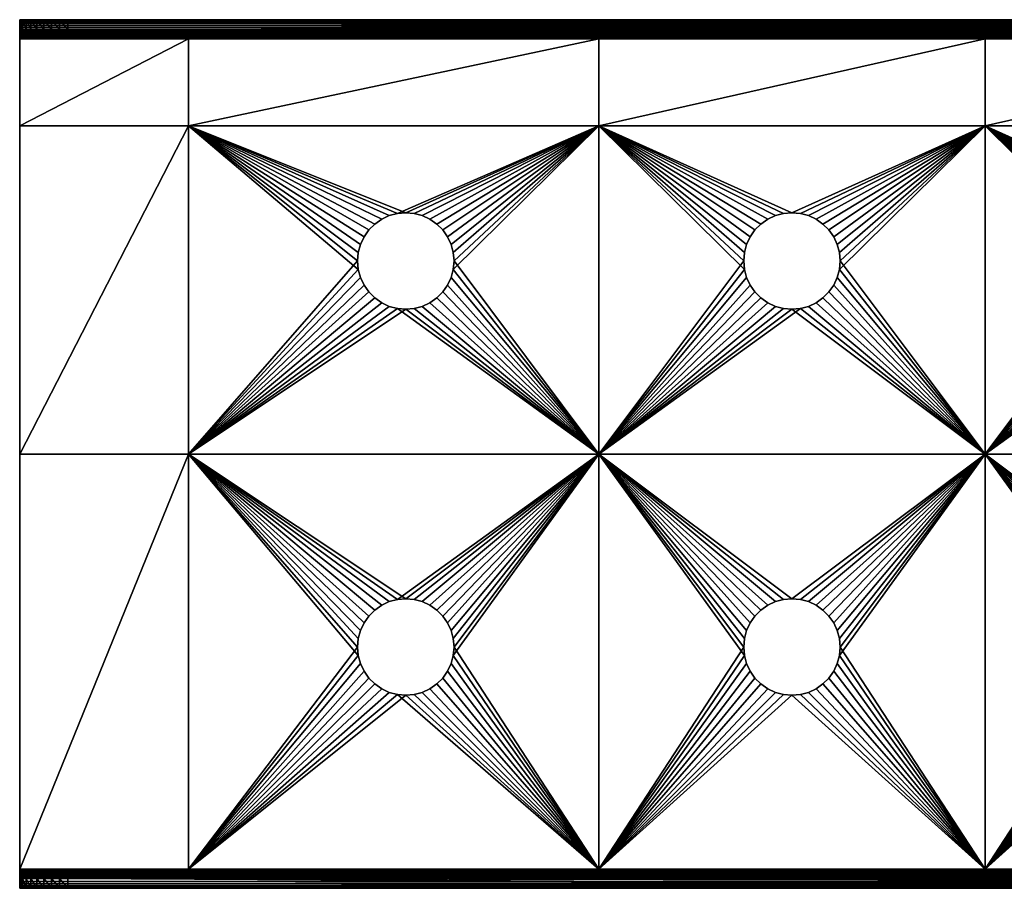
# Model space of a CAD drawing. Header units: inches. Extents: x 0 to 200, y -90 to 0.
# Tile 1 of 2: x 0 to 102, y -90 to 0. Entities that reach past the tile are written whole.
import ezdxf

# ---------------------------------------------------------------- set-up
doc = ezdxf.new("R2010")
doc.units = ezdxf.units.IN
doc.header["$MEASUREMENT"] = 0
doc.layers.get('0').update_dxf_attribs({"true_color": 0x5890e1})

msp = doc.modelspace()

# ---------------------------------------------------------------- meshes
at = {"color": 133, "true_color": 0x57e0c6}
mesh = msp.add_polyface(dxfattribs=at)
corners = [(5, 0, 60), (0, 0, 55), (0.08, 0, 55.87), (0, 0, 2), (0.3, 0, 56.71), (0.67, 0, 57.5), (1.17, 0, 58.21), (1.79, 0, 58.83), (2.5, 0, 59.33), (3.29, 0, 59.7), (4.13, 0, 59.92), (0.3, -1, 56.71), (0.08, -1, 55.87), (5, -1, 60), (0, -1, 55), (0, -1, 2), (4.13, -1, 59.92), (1.17, -1, 58.21), (0.67, -1, 57.5), (3.29, -1, 59.7), (2.5, -1, 59.33), (1.79, -1, 58.83), (0, -1.01, 1.84), (0, -0.02, 1.69), (0, -1.05, 1.69), (0, -0.1, 1.38), (0, -1.11, 1.55), (0, -0.22, 1.09), (0, -1.19, 1.41), (0, -0.38, 0.82), (0, -1.29, 1.29), (0, -0.59, 0.59), (0, -1.41, 1.19), (0, -0.82, 0.38)]
mesh.append_faces([[corners[k] for k in face] for face in [(0, 1, 2), (0, 3, 1), (2, 4, 0), (0, 4, 5), (0, 5, 6), (6, 7, 8), (8, 9, 6), (6, 9, 10), (6, 10, 0), (11, 12, 13), (13, 12, 14), (13, 14, 15), (16, 17, 13), (13, 17, 18), (13, 18, 11), (16, 19, 17), (17, 19, 20), (17, 20, 21), (1, 3, 14), (14, 3, 15), (15, 3, 22), (22, 3, 23), (22, 23, 24), (24, 23, 25), (24, 25, 26), (26, 25, 27), (26, 27, 28), (28, 27, 29), (28, 29, 30), (30, 29, 31), (30, 31, 32), (32, 31, 33), (1, 14, 12), (1, 12, 2), (2, 12, 11), (2, 11, 4), (4, 11, 18), (4, 18, 5), (5, 18, 17), (5, 17, 6), (6, 17, 21), (6, 21, 7), (7, 21, 20), (7, 20, 8), (8, 20, 19), (8, 19, 9), (9, 19, 16), (9, 16, 10), (10, 16, 13), (10, 13, 0)]], dxfattribs={"color": 133})
mesh = msp.add_polyface(dxfattribs=at)
corners = [(44.7, -23.29), (44.33, -22.5), (60, -11), (43.83, -21.79), (43.21, -21.17), (42.5, -20.67), (78.29, -20.3), (77.5, -20.67), (76.79, -21.17), (80, -20), (79.13, -20.08), (76.17, -21.79), (75.67, -22.5), (75.3, -23.29), (60, -2), (100, -2), (76.17, -21.79, 1), (76.79, -21.17, 1), (60, -11, 1), (77.5, -20.67, 1), (78.29, -20.3, 1), (75.08, -24.13, 1), (75.3, -23.29, 1), (75.67, -22.5, 1), (79.13, -20.08, 1), (80, -20, 1), (44.7, -23.29, 1), (44.33, -22.5, 1), (43.83, -21.79, 1), (44.92, -24.13, 1), (41.71, -20.3, 1), (42.5, -20.67, 1), (43.21, -21.17, 1), (100, -2, 1), (60, -2, 1), (5, 0, 60), (200, 0, 2), (0, 0, 2), (195, -1, 60), (5, -1, 60), (0, -1, 2), (200, -0.02, 1.69), (0, -0.02, 1.69), (200, -0.1, 1.38), (0, -0.1, 1.38), (200, -0.22, 1.09), (0, -0.22, 1.09), (200, -0.38, 0.82), (0, -0.38, 0.82), (200, -0.59, 0.59), (0, -0.59, 0.59), (200, -0.82, 0.38), (0, -0.82, 0.38), (200, -1.09, 0.22), (0, -1.09, 0.22), (200, -1.38, 0.1), (0, -1.38, 0.1), (200, -1.69, 0.02), (0, -1.69, 0.02), (0, -1.84, 1.01), (200, -1.84, 1.01), (0, -1.69, 1.05), (200, -1.69, 1.05), (0, -1.55, 1.11), (200, -1.55, 1.11), (0, -1.41, 1.19), (200, -1.41, 1.19), (0, -1.29, 1.29), (200, -1.29, 1.29), (0, -1.19, 1.41), (200, -1.19, 1.41), (0, -1.11, 1.55), (200, -1.11, 1.55), (0, -1.05, 1.69), (200, -1.05, 1.69), (0, -1.01, 1.84), (200, -1.01, 1.84)]
mesh.append_faces([[corners[k] for k in face] for face in [(0, 1, 2), (2, 1, 3), (2, 3, 4), (4, 5, 2), (6, 7, 2), (2, 7, 8), (2, 9, 10), (2, 10, 6), (8, 11, 2), (2, 11, 12), (2, 12, 13), (2, 14, 15), (16, 17, 18), (18, 17, 19), (18, 19, 20), (21, 22, 18), (18, 22, 23), (18, 23, 16), (20, 24, 18), (18, 24, 25), (26, 18, 27), (27, 18, 28), (26, 29, 18), (30, 31, 18), (18, 31, 32), (18, 32, 28), (18, 33, 34), (35, 36, 37), (38, 39, 40), (38, 35, 39), (37, 41, 42), (42, 43, 44), (44, 45, 46), (46, 47, 48), (48, 49, 50), (50, 51, 52), (52, 53, 54), (54, 55, 56), (56, 57, 58), (58, 15, 14), (34, 33, 59), (59, 60, 61), (61, 62, 63), (63, 64, 65), (65, 66, 67), (67, 68, 69), (69, 70, 71), (71, 72, 73), (73, 74, 75), (75, 76, 40)]], dxfattribs={"color": 133})
mesh = msp.add_polyface(dxfattribs=at)
corners = [(123.83, -21.79), (123.21, -21.17), (140, -11), (122.5, -20.67), (121.71, -20.3), (120.87, -20.08), (120, -20), (125, -25), (124.92, -24.13), (124.7, -23.29), (124.33, -22.5), (156.17, -21.79), (155.67, -22.5), (155.3, -23.29), (155.08, -24.13), (155, -25), (100, -11), (140, -2), (155, -25, 1), (155.08, -24.13, 1), (140, -11, 1), (155.3, -23.29, 1), (155.67, -22.5, 1), (121.71, -20.3, 1), (122.5, -20.67, 1), (123.21, -21.17, 1), (123.83, -21.79, 1), (124.33, -22.5, 1), (124.7, -23.29, 1), (124.92, -24.13, 1), (125, -25, 1), (120, -20, 1), (120.87, -20.08, 1), (140, -2, 1), (100, -11, 1), (195, 0, 60), (200, 0, 2), (5, 0, 60), (0, -1, 2), (200, -1, 2), (195, -1, 60), (0, 0, 2), (200, -0.02, 1.69), (0, -0.02, 1.69), (200, -0.1, 1.38), (0, -0.1, 1.38), (200, -0.22, 1.09), (0, -0.22, 1.09), (200, -0.38, 0.82), (0, -0.38, 0.82), (200, -0.59, 0.59), (0, -0.59, 0.59), (200, -0.82, 0.38), (0, -0.82, 0.38), (200, -1.09, 0.22), (0, -1.09, 0.22), (200, -1.38, 0.1), (0, -1.38, 0.1), (200, -1.69, 0.02), (100, -2), (200, -1.84, 1.01), (100, -2, 1), (0, -1.69, 1.05), (200, -1.69, 1.05), (0, -1.55, 1.11), (200, -1.55, 1.11), (0, -1.41, 1.19), (200, -1.41, 1.19), (0, -1.29, 1.29), (200, -1.29, 1.29), (0, -1.19, 1.41), (200, -1.19, 1.41), (0, -1.11, 1.55), (200, -1.11, 1.55), (0, -1.05, 1.69), (200, -1.05, 1.69), (0, -1.01, 1.84), (200, -1.01, 1.84)]
mesh.append_faces([[corners[k] for k in face] for face in [(0, 1, 2), (2, 1, 3), (2, 3, 4), (4, 5, 2), (2, 5, 6), (2, 7, 8), (8, 9, 2), (2, 9, 10), (2, 10, 0), (2, 11, 12), (12, 13, 2), (2, 13, 14), (2, 14, 15), (16, 17, 2), (18, 19, 20), (20, 19, 21), (20, 21, 22), (23, 24, 20), (20, 24, 25), (25, 26, 20), (20, 26, 27), (20, 27, 28), (28, 29, 20), (20, 29, 30), (20, 31, 32), (20, 32, 23), (20, 33, 34), (35, 36, 37), (38, 39, 40), (35, 37, 40), (41, 36, 42), (43, 42, 44), (45, 44, 46), (47, 46, 48), (49, 48, 50), (51, 50, 52), (53, 52, 54), (55, 54, 56), (57, 56, 58), (58, 17, 59), (33, 60, 61), (62, 60, 63), (64, 63, 65), (66, 65, 67), (68, 67, 69), (70, 69, 71), (72, 71, 73), (74, 73, 75), (76, 75, 77), (38, 77, 39)]], dxfattribs={"color": 133})
mesh = msp.add_polyface(dxfattribs=at)
corners = [(0, -2, 1), (0, -2), (0, -11, 1), (0, -11), (0, -45, 1), (0, -45), (17.5, -2), (17.5, -11), (17.5, -45), (35.08, -24.13), (35, -25), (35.08, -25.87), (35.3, -26.71), (36.79, -28.83), (37.5, -29.33), (37.5, -20.67), (36.79, -21.17), (36.17, -21.79), (35.67, -22.5), (35.3, -23.29), (35.67, -27.5), (36.17, -28.21), (35.08, -25.87, 1), (35, -25, 1), (17.5, -11, 1), (17.5, -45, 1), (37.5, -29.33, 1), (36.79, -28.83, 1), (36.17, -28.21, 1), (35.67, -27.5, 1), (35.3, -26.71, 1), (35.08, -24.13, 1), (35.3, -23.29, 1), (35.67, -22.5, 1), (36.17, -21.79, 1), (36.79, -21.17, 1), (17.5, -2, 1), (0, -1.41, 1.19), (0, -0.82, 0.38), (0, -1.55, 1.11), (0, -1.09, 0.22), (0, -1.69, 1.05), (0, -1.38, 0.1), (0, -1.84, 1.01), (0, -1.69, 0.02), (60, -2), (60, -2, 1)]
mesh.append_faces([[corners[k] for k in face] for face in [(0, 1, 2), (2, 1, 3), (2, 3, 4), (4, 3, 5), (3, 1, 6), (3, 7, 5), (5, 7, 8), (9, 10, 7), (7, 10, 8), (8, 10, 11), (8, 11, 12), (13, 14, 8), (7, 15, 16), (7, 16, 17), (17, 18, 7), (7, 18, 19), (7, 19, 9), (12, 20, 8), (8, 20, 21), (8, 21, 13), (3, 6, 7), (22, 23, 24), (25, 26, 27), (27, 28, 25), (25, 28, 29), (25, 29, 30), (23, 31, 24), (24, 31, 32), (24, 32, 33), (33, 34, 24), (24, 34, 35), (30, 22, 25), (25, 22, 24), (25, 24, 4), (4, 24, 2), (24, 36, 2), (2, 36, 0), (37, 38, 39), (39, 38, 40), (39, 40, 41), (41, 40, 42), (41, 42, 43), (43, 42, 44), (43, 44, 0), (0, 44, 1), (6, 1, 44), (44, 45, 6), (0, 36, 43), (43, 36, 46)]], dxfattribs={"color": 133})
mesh = msp.add_polyface(dxfattribs=at)
corners = [(118.29, -20.3), (117.5, -20.67), (100, -11), (116.79, -21.17), (140, -11), (120, -20), (119.13, -20.08), (116.17, -21.79), (115.67, -22.5), (115.3, -23.29), (115.08, -24.13), (115, -25), (100, -2), (140, -2), (116.17, -21.79, 1), (116.79, -21.17, 1), (100, -11, 1), (117.5, -20.67, 1), (118.29, -20.3, 1), (115.08, -24.13, 1), (115.3, -23.29, 1), (115.67, -22.5, 1), (115.08, -25.87, 1), (115, -25, 1), (119.13, -20.08, 1), (120, -20, 1), (140, -11, 1), (84.92, -24.13, 1), (85, -25, 1), (140, -2, 1), (100, -2, 1), (200, -1.69, 0.02), (0, -1.69, 0.02), (0, -1.84, 1.01), (200, -1.84, 1.01), (122.5, -20.67), (123.21, -21.17, 1), (122.5, -20.67, 1), (121.71, -20.3), (121.71, -20.3, 1), (120.87, -20.08), (120.87, -20.08, 1)]
mesh.append_faces([[corners[k] for k in face] for face in [(0, 1, 2), (2, 1, 3), (4, 5, 2), (2, 5, 6), (2, 6, 0), (3, 7, 2), (2, 7, 8), (2, 8, 9), (9, 10, 2), (2, 10, 11), (2, 12, 13), (14, 15, 16), (16, 15, 17), (16, 17, 18), (19, 20, 16), (16, 20, 21), (16, 21, 14), (16, 22, 23), (16, 23, 19), (18, 24, 16), (16, 24, 25), (16, 25, 26), (16, 27, 28), (16, 29, 30), (31, 12, 32), (33, 30, 34), (35, 36, 37), (35, 37, 38), (38, 37, 39), (38, 39, 40), (40, 39, 41), (40, 41, 5), (5, 41, 25), (5, 25, 6), (6, 25, 24), (6, 24, 0), (0, 24, 18), (0, 18, 1), (1, 18, 17), (1, 17, 3), (3, 17, 15), (3, 15, 7), (7, 15, 14), (7, 14, 8), (8, 14, 21), (8, 21, 9), (9, 21, 20), (9, 20, 10), (10, 20, 19), (10, 19, 11)]], dxfattribs={"color": 133})
mesh = msp.add_polyface(dxfattribs=at)
corners = [(40.87, -20.08), (40, -20), (60, -11), (17.5, -11), (39.13, -20.08), (38.29, -20.3), (37.5, -20.67), (42.5, -20.67), (41.71, -20.3), (17.5, -2), (60, -2), (17.5, -11, 1), (36.79, -21.17, 1), (37.5, -20.67, 1), (38.29, -20.3, 1), (39.13, -20.08, 1), (60, -11, 1), (40, -20, 1), (40.87, -20.08, 1), (41.71, -20.3, 1), (60, -2, 1), (17.5, -2, 1), (44.92, -24.13), (44.92, -24.13, 1), (44.7, -23.29), (44.7, -23.29, 1), (44.33, -22.5), (44.33, -22.5, 1), (43.83, -21.79), (43.83, -21.79, 1), (43.21, -21.17), (43.21, -21.17, 1), (42.5, -20.67, 1), (36.79, -21.17), (36.17, -21.79), (36.17, -21.79, 1), (35.67, -22.5), (35.67, -22.5, 1), (35.3, -23.29), (35.3, -23.29, 1), (35.08, -24.13), (35.08, -24.13, 1)]
mesh.append_faces([[corners[k] for k in face] for face in [(0, 1, 2), (2, 1, 3), (3, 1, 4), (3, 4, 5), (5, 6, 3), (2, 7, 8), (2, 8, 0), (3, 9, 10), (3, 10, 2), (11, 12, 13), (13, 14, 11), (11, 14, 15), (11, 15, 16), (15, 17, 16), (16, 17, 18), (16, 18, 19), (16, 20, 11), (11, 20, 21), (22, 23, 24), (24, 23, 25), (24, 25, 26), (26, 25, 27), (26, 27, 28), (28, 27, 29), (28, 29, 30), (30, 29, 31), (30, 31, 7), (7, 31, 32), (7, 32, 8), (8, 32, 19), (8, 19, 0), (0, 19, 18), (0, 18, 1), (1, 18, 17), (1, 17, 4), (4, 17, 15), (4, 15, 5), (5, 15, 14), (5, 14, 6), (6, 14, 13), (6, 13, 33), (33, 13, 12), (33, 12, 34), (34, 12, 35), (34, 35, 36), (36, 35, 37), (36, 37, 38), (38, 37, 39), (38, 39, 40), (40, 39, 41)]], dxfattribs={"color": 133})
mesh = msp.add_polyface(dxfattribs=at)
corners = [(83.83, -21.79), (83.21, -21.17), (100, -11), (82.5, -20.67), (81.71, -20.3), (80.87, -20.08), (80, -20), (60, -11), (84.92, -24.13), (84.7, -23.29), (84.33, -22.5), (84.92, -25.87), (85, -25), (100, -2), (81.71, -20.3, 1), (82.5, -20.67, 1), (100, -11, 1), (83.21, -21.17, 1), (83.83, -21.79, 1), (84.33, -22.5, 1), (84.7, -23.29, 1), (84.92, -24.13, 1), (60, -11, 1), (80, -20, 1), (80.87, -20.08, 1), (100, -2, 1), (79.13, -20.08), (79.13, -20.08, 1), (78.29, -20.3), (78.29, -20.3, 1), (77.5, -20.67), (77.5, -20.67, 1), (76.79, -21.17), (76.79, -21.17, 1), (76.17, -21.79), (76.17, -21.79, 1), (75.67, -22.5), (75.67, -22.5, 1), (75.3, -23.29), (75.3, -23.29, 1)]
mesh.append_faces([[corners[k] for k in face] for face in [(0, 1, 2), (2, 1, 3), (2, 3, 4), (4, 5, 2), (2, 5, 6), (2, 6, 7), (8, 9, 2), (2, 9, 10), (2, 10, 0), (2, 11, 12), (2, 12, 8), (7, 13, 2), (14, 15, 16), (16, 15, 17), (17, 18, 16), (16, 18, 19), (16, 19, 20), (20, 21, 16), (22, 23, 16), (16, 23, 24), (16, 24, 14), (16, 25, 22), (9, 20, 10), (10, 20, 19), (10, 19, 0), (0, 19, 18), (0, 18, 1), (1, 18, 17), (1, 17, 3), (3, 17, 15), (3, 15, 4), (4, 15, 14), (4, 14, 5), (5, 14, 24), (5, 24, 6), (6, 24, 23), (6, 23, 26), (26, 23, 27), (26, 27, 28), (28, 27, 29), (28, 29, 30), (30, 29, 31), (30, 31, 32), (32, 31, 33), (32, 33, 34), (34, 33, 35), (34, 35, 36), (36, 35, 37), (36, 37, 38), (38, 37, 39)]], dxfattribs={"color": 133})
mesh = msp.add_polyface(dxfattribs=at)
corners = [(60, -11), (60, -45), (44.92, -25.87), (45, -25), (44.92, -24.13), (44.7, -23.29), (43.83, -28.21), (44.33, -27.5), (44.7, -26.71), (42.5, -29.33), (43.21, -28.83), (75.3, -26.71), (75.67, -27.5), (76.17, -28.21), (75.3, -23.29), (75.08, -24.13), (75, -25), (75.08, -25.87), (76.79, -28.83), (77.5, -29.33), (78.29, -29.7), (79.13, -29.92), (60, -45, 1), (80, -30, 1), (79.13, -29.92, 1), (75.67, -27.5, 1), (76.17, -28.21, 1), (76.79, -28.83, 1), (75.3, -26.71, 1), (75.08, -25.87, 1), (60, -11, 1), (75, -25, 1), (75.08, -24.13, 1), (78.29, -29.7, 1), (77.5, -29.33, 1), (80.87, -29.92, 1), (44.7, -26.71, 1), (44.33, -27.5, 1), (43.83, -28.21, 1), (43.21, -28.83, 1), (42.5, -29.33, 1), (41.71, -29.7, 1), (44.92, -24.13, 1), (45, -25, 1), (44.92, -25.87, 1), (75.3, -23.29, 1)]
mesh.append_faces([[corners[k] for k in face] for face in [(0, 1, 2), (2, 3, 0), (0, 3, 4), (0, 4, 5), (6, 7, 1), (1, 7, 8), (1, 8, 2), (1, 9, 10), (1, 10, 6), (11, 12, 1), (1, 12, 13), (14, 15, 0), (0, 15, 16), (0, 16, 1), (1, 16, 17), (1, 17, 11), (13, 18, 1), (1, 18, 19), (1, 19, 20), (20, 21, 1), (22, 23, 24), (25, 22, 26), (26, 22, 27), (25, 28, 22), (22, 28, 29), (22, 29, 30), (30, 29, 31), (30, 31, 32), (24, 33, 22), (22, 33, 34), (22, 34, 27), (22, 35, 23), (36, 37, 22), (22, 37, 38), (22, 38, 39), (39, 40, 22), (22, 40, 41), (30, 42, 43), (30, 43, 22), (22, 43, 44), (22, 44, 36), (14, 45, 15), (15, 45, 32), (15, 32, 16), (16, 32, 31), (16, 31, 17), (17, 31, 29), (17, 29, 11), (11, 29, 28)]], dxfattribs={"color": 133})
mesh = msp.add_polyface(dxfattribs=at)
corners = [(100, -45), (84.92, -25.87), (100, -11), (115.3, -26.71), (115.67, -27.5), (116.17, -28.21), (116.79, -28.83), (117.5, -29.33), (118.29, -29.7), (115, -25), (115.08, -25.87), (119.13, -29.92), (115.67, -27.5, 1), (100, -45, 1), (116.17, -28.21, 1), (116.79, -28.83, 1), (120, -30, 1), (119.13, -29.92, 1), (118.29, -29.7, 1), (117.5, -29.33, 1), (115.3, -26.71, 1), (115.08, -25.87, 1), (100, -11, 1), (120.87, -29.92, 1), (85, -25, 1), (84.92, -25.87, 1), (120, -30), (120.87, -29.92), (121.71, -29.7), (121.71, -29.7, 1), (122.5, -29.33), (122.5, -29.33, 1), (123.21, -28.83), (123.21, -28.83, 1), (115.08, -24.13, 1), (115, -25, 1)]
mesh.append_faces([[corners[k] for k in face] for face in [(0, 1, 2), (3, 4, 0), (0, 4, 5), (5, 6, 0), (0, 6, 7), (0, 7, 8), (2, 9, 0), (0, 9, 10), (0, 10, 3), (8, 11, 0), (12, 13, 14), (14, 13, 15), (13, 16, 17), (17, 18, 13), (13, 18, 19), (13, 19, 15), (12, 20, 13), (13, 20, 21), (13, 21, 22), (13, 23, 16), (22, 24, 13), (13, 24, 25), (26, 16, 27), (27, 16, 23), (27, 23, 28), (28, 23, 29), (28, 29, 30), (30, 29, 31), (30, 31, 32), (32, 31, 33), (9, 34, 35), (9, 35, 10), (10, 35, 21), (10, 21, 3), (3, 21, 20), (3, 20, 4), (4, 20, 12), (4, 12, 5), (5, 12, 14), (5, 14, 6), (6, 14, 15), (6, 15, 7), (7, 15, 19), (7, 19, 8), (8, 19, 18), (8, 18, 11), (11, 18, 17), (11, 17, 26), (26, 17, 16)]], dxfattribs={"color": 133})
mesh = msp.add_polyface(dxfattribs=at)
corners = [(100, -45), (80.87, -29.92), (81.71, -29.7), (82.5, -29.33), (83.21, -28.83), (83.83, -28.21), (84.33, -27.5), (84.7, -26.71), (84.92, -25.87), (100, -45, 1), (84.92, -25.87, 1), (84.7, -26.71, 1), (84.33, -27.5, 1), (83.83, -28.21, 1), (83.21, -28.83, 1), (82.5, -29.33, 1), (81.71, -29.7, 1), (80.87, -29.92, 1), (80, -30), (80, -30, 1), (85, -25), (85, -25, 1), (84.92, -24.13), (84.92, -24.13, 1), (84.7, -23.29), (84.7, -23.29, 1), (75.3, -26.71), (75.3, -26.71, 1), (75.67, -27.5), (75.67, -27.5, 1), (76.17, -28.21), (76.17, -28.21, 1), (76.79, -28.83), (76.79, -28.83, 1), (77.5, -29.33), (77.5, -29.33, 1), (78.29, -29.7), (78.29, -29.7, 1), (79.13, -29.92), (79.13, -29.92, 1)]
mesh.append_faces([[corners[k] for k in face] for face in [(0, 1, 2), (2, 3, 0), (0, 3, 4), (0, 4, 5), (5, 6, 0), (0, 6, 7), (0, 7, 8), (9, 10, 11), (11, 12, 9), (9, 12, 13), (9, 13, 14), (14, 15, 9), (9, 15, 16), (9, 16, 17), (18, 19, 1), (1, 19, 17), (1, 17, 2), (2, 17, 16), (2, 16, 3), (3, 16, 15), (3, 15, 4), (4, 15, 14), (4, 14, 5), (5, 14, 13), (5, 13, 6), (6, 13, 12), (6, 12, 7), (7, 12, 11), (7, 11, 8), (8, 11, 10), (8, 10, 20), (20, 10, 21), (20, 21, 22), (22, 21, 23), (22, 23, 24), (24, 23, 25), (26, 27, 28), (28, 27, 29), (28, 29, 30), (30, 29, 31), (30, 31, 32), (32, 31, 33), (32, 33, 34), (34, 33, 35), (34, 35, 36), (36, 35, 37), (36, 37, 38), (38, 37, 39), (38, 39, 18), (18, 39, 19)]], dxfattribs={"color": 133})
mesh = msp.add_polyface(dxfattribs=at)
corners = [(60, -45), (40.87, -29.92), (41.71, -29.7), (37.5, -29.33), (38.29, -29.7), (17.5, -45), (39.13, -29.92), (42.5, -29.33), (40.87, -29.92, 1), (40, -30, 1), (60, -45, 1), (38.29, -29.7, 1), (37.5, -29.33, 1), (17.5, -45, 1), (39.13, -29.92, 1), (41.71, -29.7, 1), (40, -30), (42.5, -29.33, 1), (43.21, -28.83), (43.21, -28.83, 1), (43.83, -28.21), (43.83, -28.21, 1), (44.33, -27.5), (44.33, -27.5, 1), (44.7, -26.71), (44.7, -26.71, 1), (44.92, -25.87), (44.92, -25.87, 1), (45, -25), (45, -25, 1), (44.92, -24.13), (44.92, -24.13, 1), (35.08, -24.13), (35.08, -24.13, 1), (35, -25), (35, -25, 1), (35.08, -25.87), (35.08, -25.87, 1), (35.3, -26.71), (35.3, -26.71, 1), (35.67, -27.5), (35.67, -27.5, 1), (36.17, -28.21), (36.17, -28.21, 1), (36.79, -28.83), (36.79, -28.83, 1)]
mesh.append_faces([[corners[k] for k in face] for face in [(0, 1, 2), (3, 4, 5), (5, 4, 6), (2, 7, 0), (8, 9, 10), (11, 12, 13), (13, 9, 14), (13, 14, 11), (10, 15, 8), (16, 9, 1), (1, 9, 8), (1, 8, 2), (2, 8, 15), (2, 15, 7), (7, 15, 17), (7, 17, 18), (18, 17, 19), (18, 19, 20), (20, 19, 21), (20, 21, 22), (22, 21, 23), (22, 23, 24), (24, 23, 25), (24, 25, 26), (26, 25, 27), (26, 27, 28), (28, 27, 29), (28, 29, 30), (30, 29, 31), (32, 33, 34), (34, 33, 35), (34, 35, 36), (36, 35, 37), (36, 37, 38), (38, 37, 39), (38, 39, 40), (40, 39, 41), (40, 41, 42), (42, 41, 43), (42, 43, 44), (44, 43, 45), (44, 45, 3), (3, 45, 12), (3, 12, 4), (4, 12, 11), (4, 11, 6), (6, 11, 14), (6, 14, 16), (16, 14, 9)]], dxfattribs={"color": 133})
mesh = msp.add_polyface(dxfattribs=at)
corners = [(60, -45), (40, -60), (17.5, -45), (42.5, -60.67), (43.21, -61.17), (41.71, -60.3), (40.87, -60.08), (39.13, -29.92), (40, -30), (40.87, -29.92), (17.5, -45, 1), (39.13, -60.08, 1), (60, -45, 1), (40, -60, 1), (40.87, -60.08, 1), (41.71, -60.3, 1), (42.5, -60.67, 1), (40, -30, 1), (42.5, -69.33), (41.71, -69.7, 1), (42.5, -69.33, 1), (43.21, -68.83), (43.21, -68.83, 1), (43.83, -68.21), (43.83, -68.21, 1), (44.33, -67.5), (44.33, -67.5, 1), (44.7, -66.71), (44.7, -66.71, 1), (44.92, -65.87), (44.92, -65.87, 1), (45, -65), (45, -65, 1), (44.92, -64.13), (44.92, -64.13, 1), (44.7, -63.29), (44.7, -63.29, 1), (44.33, -62.5), (44.33, -62.5, 1), (43.83, -61.79), (43.83, -61.79, 1), (43.21, -61.17, 1), (39.13, -60.08), (38.29, -60.3), (38.29, -60.3, 1), (37.5, -60.67)]
mesh.append_faces([[corners[k] for k in face] for face in [(0, 1, 2), (3, 0, 4), (3, 5, 0), (0, 5, 6), (0, 6, 1), (2, 7, 0), (0, 7, 8), (0, 8, 9), (10, 11, 12), (12, 11, 13), (12, 13, 14), (14, 15, 12), (12, 15, 16), (12, 17, 10), (18, 19, 20), (18, 20, 21), (21, 20, 22), (21, 22, 23), (23, 22, 24), (23, 24, 25), (25, 24, 26), (25, 26, 27), (27, 26, 28), (27, 28, 29), (29, 28, 30), (29, 30, 31), (31, 30, 32), (31, 32, 33), (33, 32, 34), (33, 34, 35), (35, 34, 36), (35, 36, 37), (37, 36, 38), (37, 38, 39), (39, 38, 40), (39, 40, 4), (4, 40, 41), (4, 41, 3), (3, 41, 16), (3, 16, 5), (5, 16, 15), (5, 15, 6), (6, 15, 14), (6, 14, 1), (1, 14, 13), (1, 13, 42), (42, 13, 11), (42, 11, 43), (43, 11, 44), (43, 44, 45)]], dxfattribs={"color": 133})
mesh = msp.add_polyface(dxfattribs=at)
corners = [(43.21, -61.17), (60, -45), (43.83, -61.79), (44.92, -65.87), (45, -65), (44.92, -64.13), (44.7, -63.29), (44.33, -62.5), (80, -60), (79.13, -60.08), (78.29, -60.3), (77.5, -60.67), (76.79, -61.17), (76.17, -61.79), (75.67, -62.5), (75.3, -63.29), (75.08, -64.13), (75, -65), (60, -88), (79.13, -29.92), (80, -30), (77.5, -60.67, 1), (78.29, -60.3, 1), (60, -45, 1), (79.13, -60.08, 1), (80, -60, 1), (75.08, -64.13, 1), (75.3, -63.29, 1), (75.67, -62.5, 1), (75.08, -65.87, 1), (75, -65, 1), (76.17, -61.79, 1), (76.79, -61.17, 1), (42.5, -60.67, 1), (43.21, -61.17, 1), (43.83, -61.79, 1), (44.33, -62.5, 1), (44.7, -63.29, 1), (44.92, -64.13, 1), (45, -65, 1), (60, -88, 1), (75.08, -65.87), (75.3, -66.71)]
mesh.append_faces([[corners[k] for k in face] for face in [(0, 1, 2), (1, 3, 4), (1, 4, 5), (5, 6, 1), (1, 6, 7), (1, 7, 2), (1, 8, 9), (9, 10, 1), (1, 10, 11), (1, 11, 12), (12, 13, 1), (1, 13, 14), (1, 14, 15), (15, 16, 1), (1, 16, 17), (1, 17, 18), (1, 19, 20), (21, 22, 23), (23, 22, 24), (23, 24, 25), (26, 27, 23), (23, 27, 28), (23, 29, 30), (23, 30, 26), (28, 31, 23), (23, 31, 32), (23, 32, 21), (23, 33, 34), (34, 35, 23), (23, 35, 36), (23, 36, 37), (37, 38, 23), (23, 38, 39), (23, 39, 40), (11, 22, 21), (11, 21, 12), (12, 21, 32), (12, 32, 13), (13, 32, 31), (13, 31, 14), (14, 31, 28), (14, 28, 15), (15, 28, 27), (15, 27, 16), (16, 27, 26), (16, 26, 17), (17, 26, 30), (17, 30, 41), (41, 30, 29), (41, 29, 42)]], dxfattribs={"color": 133})
mesh = msp.add_polyface(dxfattribs=at)
corners = [(83.21, -61.17), (82.5, -60.67), (100, -45), (80, -60), (60, -45), (81.71, -60.3), (80.87, -60.08), (84.92, -65.87), (85, -65), (84.92, -64.13), (84.7, -63.29), (84.33, -62.5), (83.83, -61.79), (80, -30), (80.87, -29.92), (80, -60, 1), (80.87, -60.08, 1), (100, -45, 1), (81.71, -60.3, 1), (82.5, -60.67, 1), (83.21, -61.17, 1), (83.83, -61.79, 1), (84.33, -62.5, 1), (84.7, -63.29, 1), (84.92, -64.13, 1), (85, -65, 1), (60, -45, 1), (80.87, -29.92, 1), (84.7, -66.71, 1), (84.92, -65.87, 1), (79.13, -60.08), (79.13, -60.08, 1), (78.29, -60.3), (78.29, -60.3, 1), (77.5, -60.67)]
mesh.append_faces([[corners[k] for k in face] for face in [(0, 1, 2), (2, 3, 4), (1, 5, 2), (2, 5, 6), (2, 6, 3), (7, 8, 2), (2, 8, 9), (2, 9, 10), (10, 11, 2), (2, 11, 12), (2, 12, 0), (4, 13, 2), (2, 13, 14), (15, 16, 17), (16, 18, 17), (17, 18, 19), (17, 19, 20), (20, 21, 17), (17, 21, 22), (17, 22, 23), (23, 24, 17), (17, 24, 25), (15, 17, 26), (26, 17, 27), (7, 28, 29), (7, 29, 8), (8, 29, 25), (8, 25, 9), (9, 25, 24), (9, 24, 10), (10, 24, 23), (10, 23, 11), (11, 23, 22), (11, 22, 12), (12, 22, 21), (12, 21, 0), (0, 21, 20), (0, 20, 1), (1, 20, 19), (1, 19, 5), (5, 19, 18), (5, 18, 6), (6, 18, 16), (6, 16, 3), (3, 16, 15), (3, 15, 30), (30, 15, 31), (30, 31, 32), (32, 31, 33), (32, 33, 34)]], dxfattribs={"color": 133})
mesh = msp.add_polyface(dxfattribs=at)
corners = [(140, -45), (120, -60), (100, -45), (119.13, -60.08), (118.29, -60.3), (117.5, -60.67), (116.79, -61.17), (116.17, -61.79), (115.67, -62.5), (115.3, -63.29), (115.08, -64.13), (115, -65), (119.13, -29.92), (120, -30), (117.5, -60.67, 1), (118.29, -60.3, 1), (100, -45, 1), (119.13, -60.08, 1), (120, -60, 1), (115.08, -64.13, 1), (115.3, -63.29, 1), (115.67, -62.5, 1), (115.08, -65.87, 1), (115, -65, 1), (116.17, -61.79, 1), (116.79, -61.17, 1), (140, -45, 1), (120.87, -29.92, 1), (122.5, -60.67), (123.21, -61.17, 1), (122.5, -60.67, 1), (121.71, -60.3), (121.71, -60.3, 1), (120.87, -60.08), (120.87, -60.08, 1), (115.08, -65.87)]
mesh.append_faces([[corners[k] for k in face] for face in [(0, 1, 2), (2, 1, 3), (3, 4, 2), (2, 4, 5), (2, 5, 6), (6, 7, 2), (2, 7, 8), (2, 8, 9), (9, 10, 2), (2, 10, 11), (2, 12, 13), (2, 13, 0), (14, 15, 16), (16, 15, 17), (16, 17, 18), (19, 20, 16), (16, 20, 21), (16, 22, 23), (16, 23, 19), (21, 24, 16), (16, 24, 25), (16, 25, 14), (18, 26, 16), (16, 26, 27), (28, 29, 30), (28, 30, 31), (31, 30, 32), (31, 32, 33), (33, 32, 34), (33, 34, 1), (1, 34, 18), (1, 18, 3), (3, 18, 17), (3, 17, 4), (4, 17, 15), (4, 15, 5), (5, 15, 14), (5, 14, 6), (6, 14, 25), (6, 25, 7), (7, 25, 24), (7, 24, 8), (8, 24, 21), (8, 21, 9), (9, 21, 20), (9, 20, 10), (10, 20, 19), (10, 19, 11), (11, 19, 23), (11, 23, 35)]], dxfattribs={"color": 133})
mesh = msp.add_polyface(dxfattribs=at)
corners = [(0, -88, 1), (0, -45), (0, -88), (0, -88.17, 1.02), (0, -88.35, 0.03), (0, -88.34, 1.06), (0, -88.68, 0.12), (0, -88.5, 1.13), (0, -89, 0.27), (0, -88.64, 1.23), (0, -89.29, 0.47), (0, -88.77, 1.36), (0, -89.53, 0.71), (0, -88.87, 1.5), (0, -89.73, 1), (0, -88.94, 1.66), (0, -89.88, 1.32), (0, -88.98, 1.83), (0, -89.97, 1.65), (0, -89, 2), (0, -90, 2), (0, -89, 15), (0, -90, 15), (5, -90, 20), (0.08, -90, 15.87), (1.17, -90, 18.21), (0.67, -90, 17.5), (0.3, -90, 16.71), (3.29, -90, 19.7), (2.5, -90, 19.33), (1.79, -90, 18.83), (5, -89, 20), (0.08, -89, 15.87), (0.3, -89, 16.71), (0.67, -89, 17.5), (1.17, -89, 18.21), (1.79, -89, 18.83), (2.5, -89, 19.33), (3.29, -89, 19.7), (4.13, -89, 19.92)]
mesh.append_faces([[corners[k] for k in face] for face in [(0, 1, 2), (0, 2, 3), (3, 2, 4), (3, 4, 5), (5, 4, 6), (5, 6, 7), (7, 6, 8), (7, 8, 9), (9, 8, 10), (9, 10, 11), (11, 10, 12), (11, 12, 13), (13, 12, 14), (13, 14, 15), (15, 14, 16), (15, 16, 17), (17, 16, 18), (17, 18, 19), (19, 18, 20), (21, 19, 22), (22, 19, 20), (20, 23, 22), (22, 23, 24), (25, 26, 23), (23, 26, 27), (23, 27, 24), (25, 28, 29), (25, 29, 30), (31, 19, 21), (31, 21, 32), (32, 33, 31), (31, 33, 34), (31, 34, 35), (35, 36, 37), (37, 38, 35), (35, 38, 39), (28, 37, 29), (29, 37, 36), (29, 36, 30), (30, 36, 35), (30, 35, 25), (25, 35, 34), (25, 34, 26), (26, 34, 33), (26, 33, 27), (27, 33, 32), (27, 32, 24), (24, 32, 21), (24, 21, 22)]], dxfattribs={"color": 133})
mesh = msp.add_polyface(dxfattribs=at)
corners = [(17.5, -45), (17.5, -88), (0, -88), (35, -65), (35.08, -65.87), (35.3, -66.71), (35.67, -67.5), (36.17, -68.21), (36.79, -68.83), (37.5, -69.33), (38.29, -69.7), (39.13, -69.92), (60, -88), (40, -70), (40.87, -69.92), (41.71, -69.7), (42.5, -69.33), (43.21, -68.83), (60, -88, 1), (40, -70, 1), (17.5, -88, 1), (39.13, -69.92, 1), (38.29, -69.7, 1), (37.5, -69.33, 1), (36.79, -68.83, 1), (36.17, -68.21, 1), (35.67, -67.5, 1), (35.3, -66.71, 1), (42.5, -69.33, 1), (41.71, -69.7, 1), (40.87, -69.92, 1), (35.08, -65.87, 1), (17.5, -45, 1), (0, -88, 1), (0, -88.35, 0.03), (0, -88.17, 1.02), (1.17, -90, 18.21), (5, -90, 20), (4.13, -90, 19.92), (3.29, -90, 19.7), (1.17, -89, 18.21), (4.13, -89, 19.92), (5, -89, 20), (3.29, -89, 19.7), (2.5, -89, 19.33)]
mesh.append_faces([[corners[k] for k in face] for face in [(0, 1, 2), (3, 4, 1), (1, 4, 5), (1, 5, 6), (6, 7, 1), (1, 7, 8), (1, 8, 9), (9, 10, 1), (1, 10, 11), (1, 11, 12), (12, 11, 13), (13, 14, 12), (12, 14, 15), (12, 15, 16), (16, 17, 12), (18, 19, 20), (20, 19, 21), (21, 22, 20), (20, 22, 23), (20, 23, 24), (24, 25, 20), (20, 25, 26), (20, 26, 27), (28, 29, 18), (18, 29, 30), (18, 30, 19), (27, 31, 20), (20, 32, 33), (2, 1, 34), (34, 1, 12), (35, 18, 20), (35, 20, 33), (36, 37, 38), (38, 39, 36), (40, 41, 42), (37, 42, 41), (37, 41, 38), (38, 41, 43), (38, 43, 39), (39, 43, 44), (13, 19, 14), (14, 19, 30), (14, 30, 15), (15, 30, 29), (15, 29, 16), (10, 23, 22), (10, 22, 11), (11, 22, 21), (11, 21, 13), (13, 21, 19)]], dxfattribs={"color": 133})
mesh = msp.add_polyface(dxfattribs=at)
corners = [(0, -45, 1), (0, -45), (0, -88, 1), (35.08, -64.13), (35, -65), (17.5, -45), (17.5, -88), (0, -88), (40, -60), (39.13, -60.08), (38.29, -60.3), (37.5, -60.67), (36.79, -61.17), (36.17, -61.79), (35.67, -62.5), (35.3, -63.29), (35.08, -65.87, 1), (35, -65, 1), (17.5, -45, 1), (35.08, -64.13, 1), (35.3, -63.29, 1), (36.79, -61.17, 1), (37.5, -60.67, 1), (35.67, -62.5, 1), (36.17, -61.79, 1), (38.29, -60.3, 1), (39.13, -60.08, 1), (17.5, -88, 1), (35.08, -65.87), (35.3, -66.71), (35.3, -66.71, 1), (35.67, -67.5), (35.67, -67.5, 1), (36.17, -68.21), (36.17, -68.21, 1), (36.79, -68.83), (36.79, -68.83, 1), (37.5, -69.33), (37.5, -69.33, 1), (38.29, -69.7)]
mesh.append_faces([[corners[k] for k in face] for face in [(0, 1, 2), (3, 4, 5), (4, 6, 5), (5, 7, 1), (5, 8, 9), (5, 9, 10), (10, 11, 5), (5, 11, 12), (5, 12, 13), (13, 14, 5), (5, 14, 15), (5, 15, 3), (16, 17, 18), (18, 17, 19), (18, 19, 20), (21, 22, 18), (20, 23, 18), (18, 23, 24), (18, 24, 21), (22, 25, 18), (18, 25, 26), (27, 16, 18), (2, 18, 0), (11, 25, 22), (11, 22, 12), (12, 22, 21), (12, 21, 13), (13, 21, 24), (13, 24, 14), (14, 24, 23), (14, 23, 15), (15, 23, 20), (15, 20, 3), (3, 20, 19), (3, 19, 4), (4, 19, 17), (4, 17, 28), (28, 17, 16), (28, 16, 29), (29, 16, 30), (29, 30, 31), (31, 30, 32), (31, 32, 33), (33, 32, 34), (33, 34, 35), (35, 34, 36), (35, 36, 37), (37, 36, 38), (37, 38, 39)]], dxfattribs={"color": 133})
mesh = msp.add_polyface(dxfattribs=at)
corners = [(60, -88), (43.21, -68.83), (43.83, -68.21), (44.33, -67.5), (44.7, -66.71), (44.92, -65.87), (60, -45), (76.79, -68.83), (77.5, -69.33), (78.29, -69.7), (79.13, -69.92), (80, -70), (75.3, -66.71), (75.67, -67.5), (76.17, -68.21), (75, -65), (75.08, -65.87), (60, -88, 1), (79.13, -69.92, 1), (78.29, -69.7, 1), (77.5, -69.33, 1), (76.79, -68.83, 1), (76.17, -68.21, 1), (75.67, -67.5, 1), (75.3, -66.71, 1), (75.08, -65.87, 1), (60, -45, 1), (43.21, -68.83, 1), (42.5, -69.33, 1), (45, -65, 1), (44.92, -65.87, 1), (44.7, -66.71, 1), (44.33, -67.5, 1), (43.83, -68.21, 1), (0, -88.35, 0.03), (100, -88), (200, -88.68, 0.12), (0, -88.68, 0.12), (200, -89, 0.27), (0, -89, 0.27), (200, -89.29, 0.47), (0, -89.29, 0.47), (200, -89.53, 0.71), (0, -89.53, 0.71), (200, -89.73, 1), (0, -89.73, 1), (200, -89.88, 1.32), (0, -89.88, 1.32), (200, -89.97, 1.65), (0, -89.97, 1.65), (200, -90, 2), (0, -90, 2), (100, -88, 1), (0, -88.17, 1.02), (200, -88.34, 1.06), (0, -88.34, 1.06), (200, -88.5, 1.13), (0, -88.5, 1.13), (200, -88.64, 1.23), (0, -88.64, 1.23), (200, -88.77, 1.36), (0, -88.77, 1.36), (200, -88.87, 1.5), (0, -88.87, 1.5), (200, -88.94, 1.66), (0, -88.94, 1.66), (200, -88.98, 1.83), (0, -88.98, 1.83), (200, -89, 2), (0, -89, 2), (195, -90, 20), (5, -90, 20), (5, -89, 20)]
mesh.append_faces([[corners[k] for k in face] for face in [(0, 1, 2), (0, 2, 3), (3, 4, 0), (0, 4, 5), (0, 5, 6), (7, 8, 0), (0, 8, 9), (9, 10, 0), (0, 10, 11), (12, 13, 0), (0, 13, 14), (0, 14, 7), (0, 15, 16), (0, 16, 12), (17, 18, 19), (17, 19, 20), (20, 21, 17), (17, 21, 22), (17, 22, 23), (23, 24, 17), (17, 24, 25), (17, 25, 26), (17, 27, 28), (17, 29, 30), (17, 30, 31), (31, 32, 17), (17, 32, 33), (17, 33, 27), (34, 0, 35), (34, 36, 37), (37, 38, 39), (39, 40, 41), (41, 42, 43), (43, 44, 45), (45, 46, 47), (47, 48, 49), (49, 50, 51), (52, 17, 53), (54, 53, 55), (56, 55, 57), (58, 57, 59), (60, 59, 61), (62, 61, 63), (64, 63, 65), (66, 65, 67), (68, 67, 69), (51, 70, 71), (68, 69, 72), (70, 72, 71)]], dxfattribs={"color": 133})
mesh = msp.add_polyface(dxfattribs=at)
corners = [(100, -88), (84.92, -65.87), (100, -45), (116.79, -68.83), (117.5, -69.33), (118.29, -69.7), (119.13, -69.92), (120, -70), (140, -88), (115.3, -66.71), (115.67, -67.5), (116.17, -68.21), (115, -65), (115.08, -65.87), (100, -88, 1), (140, -88, 1), (120, -70, 1), (119.13, -69.92, 1), (118.29, -69.7, 1), (117.5, -69.33, 1), (116.79, -68.83, 1), (116.17, -68.21, 1), (115.67, -67.5, 1), (115.3, -66.71, 1), (115.08, -65.87, 1), (100, -45, 1), (85, -65, 1), (200, -88.35, 0.03), (0, -88.35, 0.03), (200, -88.17, 1.02), (0, -88.17, 1.02), (120.87, -69.92), (120.87, -69.92, 1), (121.71, -69.7), (121.71, -69.7, 1), (122.5, -69.33), (122.5, -69.33, 1), (123.21, -68.83), (115, -65, 1)]
mesh.append_faces([[corners[k] for k in face] for face in [(0, 1, 2), (3, 4, 0), (0, 4, 5), (5, 6, 0), (0, 6, 7), (0, 7, 8), (9, 10, 0), (0, 10, 11), (0, 11, 3), (2, 12, 0), (0, 12, 13), (0, 13, 9), (14, 15, 16), (16, 17, 14), (14, 17, 18), (14, 18, 19), (19, 20, 14), (14, 20, 21), (14, 21, 22), (22, 23, 14), (14, 23, 24), (14, 24, 25), (25, 26, 14), (0, 27, 28), (29, 14, 30), (7, 16, 31), (31, 16, 32), (31, 32, 33), (33, 32, 34), (33, 34, 35), (35, 34, 36), (35, 36, 37), (13, 38, 24), (13, 24, 9), (9, 24, 23), (9, 23, 10), (10, 23, 22), (10, 22, 11), (11, 22, 21), (11, 21, 3), (3, 21, 20), (3, 20, 4), (4, 20, 19), (4, 19, 5), (5, 19, 18), (5, 18, 6), (6, 18, 17), (6, 17, 7), (7, 17, 16)]], dxfattribs={"color": 133})
mesh = msp.add_polyface(dxfattribs=at)
corners = [(121.71, -69.7), (122.5, -69.33), (140, -88), (120, -70), (120.87, -69.92), (123.21, -68.83), (123.83, -68.21), (124.33, -67.5), (124.7, -66.71), (124.92, -65.87), (155, -65), (155.08, -65.87), (155.3, -66.71), (155.67, -67.5), (156.17, -68.21), (156.17, -68.21, 1), (155.67, -67.5, 1), (140, -88, 1), (155.3, -66.71, 1), (155.08, -65.87, 1), (123.21, -68.83, 1), (122.5, -69.33, 1), (121.71, -69.7, 1), (120.87, -69.92, 1), (120, -70, 1), (124.7, -66.71, 1), (124.33, -67.5, 1), (123.83, -68.21, 1), (125, -65, 1), (124.92, -65.87, 1), (200, -88.35, 0.03), (100, -88), (0, -88.35, 0.03), (200, -88.68, 0.12), (0, -88.68, 0.12), (200, -89, 0.27), (0, -89, 0.27), (200, -89.29, 0.47), (0, -89.29, 0.47), (200, -89.53, 0.71), (0, -89.53, 0.71), (200, -89.73, 1), (0, -89.73, 1), (200, -89.88, 1.32), (0, -89.88, 1.32), (200, -89.97, 1.65), (0, -89.97, 1.65), (200, -90, 2), (100, -88, 1), (200, -88.17, 1.02), (0, -88.17, 1.02), (200, -88.34, 1.06), (0, -88.34, 1.06), (200, -88.5, 1.13), (0, -88.5, 1.13), (200, -88.64, 1.23), (0, -88.64, 1.23), (200, -88.77, 1.36), (0, -88.77, 1.36), (200, -88.87, 1.5), (0, -88.87, 1.5), (200, -88.94, 1.66), (0, -88.94, 1.66), (200, -88.98, 1.83), (0, -88.98, 1.83), (200, -89, 2), (195, -90, 20), (0, -90, 2), (5, -89, 20), (195, -89, 20)]
mesh.append_faces([[corners[k] for k in face] for face in [(0, 1, 2), (2, 3, 4), (2, 4, 0), (1, 5, 2), (2, 5, 6), (2, 6, 7), (7, 8, 2), (2, 8, 9), (2, 10, 11), (2, 11, 12), (12, 13, 2), (2, 13, 14), (15, 16, 17), (17, 16, 18), (17, 18, 19), (20, 21, 17), (21, 22, 17), (17, 22, 23), (17, 23, 24), (25, 26, 17), (17, 26, 27), (17, 27, 20), (17, 28, 29), (17, 29, 25), (2, 30, 31), (32, 30, 33), (34, 33, 35), (36, 35, 37), (38, 37, 39), (40, 39, 41), (42, 41, 43), (44, 43, 45), (46, 45, 47), (17, 48, 49), (49, 50, 51), (51, 52, 53), (53, 54, 55), (55, 56, 57), (57, 58, 59), (59, 60, 61), (61, 62, 63), (63, 64, 65), (47, 66, 67), (68, 69, 65), (69, 68, 66), (5, 21, 20), (5, 20, 6), (6, 20, 27), (6, 27, 7)]], dxfattribs={"color": 133})
mesh = msp.add_polyface(dxfattribs=at)
corners = [(81.71, -69.7), (82.5, -69.33), (100, -88), (60, -88), (80, -70), (80.87, -69.92), (83.21, -68.83), (83.83, -68.21), (84.33, -67.5), (84.7, -66.71), (84.92, -65.87), (60, -88, 1), (100, -88, 1), (80, -70, 1), (79.13, -69.92, 1), (83.21, -68.83, 1), (82.5, -69.33, 1), (81.71, -69.7, 1), (80.87, -69.92, 1), (85, -65, 1), (84.92, -65.87, 1), (84.7, -66.71, 1), (84.33, -67.5, 1), (83.83, -68.21, 1), (75.3, -66.71), (75.08, -65.87, 1), (75.3, -66.71, 1), (75.67, -67.5), (75.67, -67.5, 1), (76.17, -68.21), (76.17, -68.21, 1), (76.79, -68.83), (76.79, -68.83, 1), (77.5, -69.33), (77.5, -69.33, 1), (78.29, -69.7), (78.29, -69.7, 1), (79.13, -69.92)]
mesh.append_faces([[corners[k] for k in face] for face in [(0, 1, 2), (3, 4, 2), (2, 4, 5), (2, 5, 0), (1, 6, 2), (2, 6, 7), (2, 7, 8), (8, 9, 2), (2, 9, 10), (11, 12, 13), (13, 14, 11), (15, 16, 12), (16, 17, 12), (12, 17, 18), (12, 18, 13), (12, 19, 20), (12, 20, 21), (21, 22, 12), (12, 22, 23), (12, 23, 15), (4, 13, 5), (5, 13, 18), (5, 18, 0), (0, 18, 17), (0, 17, 1), (1, 17, 16), (1, 16, 6), (6, 16, 15), (6, 15, 7), (7, 15, 23), (7, 23, 8), (8, 23, 22), (8, 22, 9), (9, 22, 21), (9, 21, 10), (24, 25, 26), (24, 26, 27), (27, 26, 28), (27, 28, 29), (29, 28, 30), (29, 30, 31), (31, 30, 32), (31, 32, 33), (33, 32, 34), (33, 34, 35), (35, 34, 36), (35, 36, 37), (37, 36, 14), (37, 14, 4), (4, 14, 13)]], dxfattribs={"color": 133})

doc.saveas('drawing.dxf')
